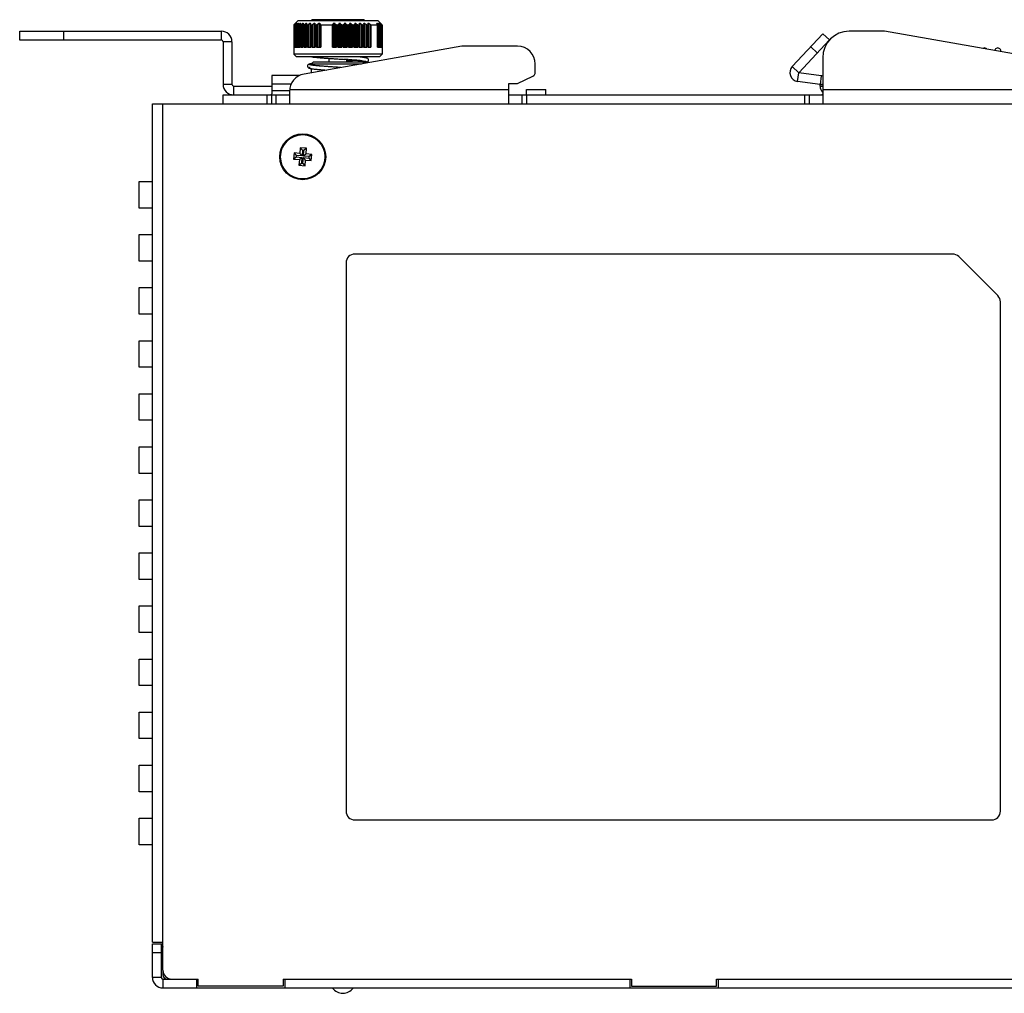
# Model space of a CAD drawing. Extents: x 879 to 1770, y -20 to 610.
# Tile 5 of 16: x 1185 to 1297, y 318 to 428. Entities that reach past the tile are written whole.
import ezdxf

# ---------------------------------------------------------------- set-up
doc = ezdxf.new("R2010")
doc.units = 0
doc.header["$LTSCALE"] = 2
doc.header["$MEASUREMENT"] = 0
for name, color, linetype in [('1X1_LED_DXF_CONTINUOUS_100', 7, 'CONTINUOUS'), ('3105460500_DXF_CONTINUOU97', 7, 'CONTINUOUS'), ('3991141100_CDXF_CONTINUO86', 7, 'CONTINUOUS'), ('3991141200_BDXF_CONTINUO89', 7, 'CONTINUOUS'), ('3991161200_PDXF_CONTINUO87', 7, 'CONTINUOUS'), ('46-111-501-1DXF_CONTINUO95', 7, 'CONTINUOUS'), ('BACK_PLATE_2DXF_CONTINUO96', 7, 'CONTINUOUS'), ('SNAP_2_DXF_CONTINUOUS_LINE', 7, 'CONTINUOUS'), ('SNAP_DXF_CONTINUOUS_LINE', 7, 'CONTINUOUS'), ('SPRING_DXF_CONTINUOUS_LINE', 7, 'CONTINUOUS')]:
    doc.layers.add(name, color=color, linetype=linetype)

msp = doc.modelspace()

# ---------------------------------------------------------------- linework, layer by layer
at = {"layer": '1X1_LED_DXF_CONTINUOUS_100', "color": 7, "linetype": 'Continuous'}
msp.add_arc((1221.944, 319.805), 1.45, 216.03742, 323.96258, dxfattribs=at)
at = {"layer": '3105460500_DXF_CONTINUOU97', "color": 7, "linetype": 'Continuous'}
for p, q in [((1216.436, 413.386), (1216.378, 412.688)), ((1216.436, 413.386), (1216.681, 413.097)), ((1217.084, 413.332), (1216.436, 413.386)), ((1216.681, 413.097), (1216.667, 412.933)), ((1217.329, 413.043), (1216.681, 413.097)), ((1217.137, 413.98), (1217.084, 413.332)), ((1217.084, 413.332), (1217.329, 413.043)), ((1217.137, 413.98), (1217.382, 413.691)), ((1217.835, 413.922), (1217.137, 413.98)), ((1217.382, 413.691), (1217.329, 413.043)), ((1217.546, 413.677), (1217.382, 413.691)), ((1217.492, 413.03), (1217.546, 413.677)), ((1217.781, 413.275), (1217.492, 413.03)), ((1217.835, 413.922), (1217.546, 413.677)), ((1217.781, 413.275), (1217.835, 413.922)), ((1218.429, 413.221), (1217.781, 413.275)), ((1218.429, 413.221), (1218.14, 412.976)), ((1218.371, 412.523), (1218.429, 413.221)), ((1216.378, 412.688), (1216.667, 412.933)), ((1216.378, 412.688), (1217.026, 412.635)), ((1216.667, 412.933), (1217.315, 412.88)), ((1217.026, 412.635), (1216.972, 411.987)), ((1216.972, 411.987), (1217.261, 412.232)), ((1216.972, 411.987), (1217.67, 411.929)), ((1217.026, 412.635), (1217.315, 412.88)), ((1217.315, 412.88), (1217.261, 412.232)), ((1217.261, 412.232), (1217.425, 412.218)), ((1217.425, 412.218), (1217.479, 412.866)), ((1217.67, 411.929), (1217.425, 412.218)), ((1217.723, 412.577), (1217.479, 412.866)), ((1217.479, 412.866), (1218.126, 412.812)), ((1218.14, 412.976), (1217.492, 413.03)), ((1217.67, 411.929), (1217.723, 412.577)), ((1217.723, 412.577), (1218.371, 412.523)), ((1218.126, 412.812), (1218.14, 412.976)), ((1218.371, 412.523), (1218.126, 412.812))]:
    msp.add_line(p, q, dxfattribs=at)
msp.add_circle((1217.404, 412.955), 2.5, dxfattribs=at)
at = {"layer": '3991141100_CDXF_CONTINUO86', "color": 3, "linetype": 'Continuous'}
for p, q in [((1200.404, 324.155), (1200.404, 418.955)), ((1200.404, 418.955), (1317.204, 418.955)), ((1201.604, 320.955), (1201.604, 418.955)), ((1198.904, 407.155), (1198.904, 410.155)), ((1198.904, 410.155), (1200.404, 410.155)), ((1200.404, 407.155), (1198.904, 407.155)), ((1198.904, 401.155), (1198.904, 404.155)), ((1198.904, 404.155), (1200.404, 404.155)), ((1290.889, 401.955), (1223.304, 401.955)), ((1200.404, 401.155), (1198.904, 401.155)), ((1222.304, 400.955), (1222.304, 338.955)), ((1291.596, 401.662), (1296.011, 397.248)), ((1198.904, 395.155), (1198.904, 398.155)), ((1198.904, 398.155), (1200.404, 398.155)), ((1296.304, 338.955), (1296.304, 396.54)), ((1200.404, 395.155), (1198.904, 395.155)), ((1198.904, 389.155), (1198.904, 392.155)), ((1198.904, 392.155), (1200.404, 392.155)), ((1200.404, 389.155), (1198.904, 389.155)), ((1198.904, 383.155), (1198.904, 386.155)), ((1198.904, 386.155), (1200.404, 386.155)), ((1200.404, 383.155), (1198.904, 383.155)), ((1198.904, 377.155), (1198.904, 380.155)), ((1198.904, 380.155), (1200.404, 380.155)), ((1200.404, 377.155), (1198.904, 377.155)), ((1198.904, 371.155), (1198.904, 374.155)), ((1198.904, 374.155), (1200.404, 374.155)), ((1200.404, 371.155), (1198.904, 371.155)), ((1198.904, 365.155), (1198.904, 368.155)), ((1198.904, 368.155), (1200.404, 368.155)), ((1200.404, 365.155), (1198.904, 365.155)), ((1198.904, 359.155), (1198.904, 362.155)), ((1198.904, 362.155), (1200.404, 362.155)), ((1200.404, 359.155), (1198.904, 359.155)), ((1198.904, 353.155), (1198.904, 356.155)), ((1198.904, 356.155), (1200.404, 356.155)), ((1200.404, 353.155), (1198.904, 353.155)), ((1198.904, 347.155), (1198.904, 350.155)), ((1198.904, 350.155), (1200.404, 350.155)), ((1200.404, 347.155), (1198.904, 347.155)), ((1198.904, 341.155), (1198.904, 344.155)), ((1198.904, 344.155), (1200.404, 344.155)), ((1200.404, 341.155), (1198.904, 341.155)), ((1198.904, 335.155), (1198.904, 338.155)), ((1198.904, 338.155), (1200.404, 338.155)), ((1223.304, 337.955), (1295.304, 337.955)), ((1200.404, 335.155), (1198.904, 335.155)), ((1200.404, 324.155), (1201.604, 324.155)), ((1202.604, 319.955), (1205.604, 319.955)), ((1205.604, 319.155), (1205.604, 319.955)), ((1215.204, 319.955), (1215.204, 319.155)), ((1215.204, 319.955), (1254.604, 319.955)), ((1254.604, 319.955), (1254.604, 319.155)), ((1264.204, 319.155), (1264.204, 319.955)), ((1264.204, 319.955), (1303.604, 319.955)), ((1215.204, 319.155), (1205.604, 319.155)), ((1254.604, 319.155), (1264.204, 319.155))]:
    msp.add_line(p, q, dxfattribs=at)
msp.add_circle((1217.404, 412.955), 2.6, dxfattribs=at)
for centre, start, end in [((1223.304, 400.955), 90, 180), ((1290.889, 400.955), 45, 90), ((1295.304, 396.54), 0, 45), ((1223.304, 338.955), 180, 270), ((1295.304, 338.955), 270, 0), ((1202.604, 320.955), 180, 270)]:
    msp.add_arc(centre, 1, start, end, dxfattribs=at)
at = {"layer": '3991141200_BDXF_CONTINUO89', "color": 3, "linetype": 'Continuous'}
msp.add_line((1201.604, 320.955), (1201.604, 320.455), dxfattribs=at)
msp.add_arc((1202.104, 320.455), 0.5, 180, 270, dxfattribs=at)
at = {"layer": '3991161200_PDXF_CONTINUO87', "color": 7, "linetype": 'Continuous'}
for p, q in [((1200.404, 320.155), (1200.404, 323.955)), ((1200.404, 323.955), (1201.404, 323.955)), ((1200.404, 322.955), (1201.404, 322.955)), ((1201.404, 323.95), (1201.443, 323.95)), ((1201.432, 323.942), (1201.478, 323.955)), ((1201.478, 323.955), (1201.604, 323.641)), ((1201.404, 320.155), (1200.404, 320.155)), ((1201.604, 319.955), (1201.604, 318.955)), ((1205.404, 319.955), (1205.404, 318.955)), ((1215.404, 319.955), (1215.404, 318.955)), ((1254.404, 319.955), (1254.404, 318.955)), ((1264.404, 319.955), (1264.404, 318.955)), ((1201.604, 318.955), (1317.204, 318.955))]:
    msp.add_line(p, q, dxfattribs=at)
at = {"layer": '3991161200_PDXF_CONTINUO87', "color": 3, "linetype": 'Continuous'}
for p, q in [((1201.404, 323.955), (1201.404, 320.155)), ((1201.418, 323.926), (1201.604, 323.539)), ((1201.604, 319.955), (1205.404, 319.955)), ((1215.404, 319.955), (1254.404, 319.955)), ((1264.404, 319.955), (1303.404, 319.955))]:
    msp.add_line(p, q, dxfattribs=at)
for centre, radius, start, end in [((1201.604, 322.755), 0.2, 98.21321, 180), ((1201.404, 324.14), 1.2, 278.21321, 279.60264), ((1201.604, 320.155), 0.2, 180, 270)]:
    msp.add_arc(centre, radius, start, end, dxfattribs=at)
at = {"layer": '3991161200_PDXF_CONTINUO87', "color": 7, "linetype": 'Continuous'}
for centre, radius, start, end in [((1201.404, 324.14), 0.2, 291.84356, 305.66326), ((1201.604, 320.155), 1.2, 180, 270)]:
    msp.add_arc(centre, radius, start, end, dxfattribs=at)
at = {"layer": '46-111-501-1DXF_CONTINUO95', "color": 6, "linetype": 'Continuous'}
for p, q in [((1216.904, 428.355), (1216.404, 427.855)), ((1216.404, 427.855), (1216.404, 424.555)), ((1216.404, 427.855), (1216.47, 427.855)), ((1216.47, 425.355), (1216.47, 427.855)), ((1216.565, 427.928), (1216.6, 427.96)), ((1216.565, 425.355), (1216.565, 427.928)), ((1216.594, 427.855), (1216.59, 427.86)), ((1216.59, 425.355), (1216.59, 427.855)), ((1216.594, 427.855), (1216.594, 425.355)), ((1216.594, 427.855), (1216.638, 427.855)), ((1216.638, 425.355), (1216.638, 427.855)), ((1216.705, 428.055), (1216.705, 428.016)), ((1216.705, 428.055), (1216.736, 428.055)), ((1216.736, 425.355), (1216.736, 427.926)), ((1216.794, 425.355), (1216.794, 427.855)), ((1216.803, 427.855), (1216.803, 425.355)), ((1216.803, 427.855), (1216.865, 427.855)), ((1216.865, 425.355), (1216.865, 427.855)), ((1216.884, 428.055), (1216.884, 428.013)), ((1216.884, 428.055), (1216.913, 428.055)), ((1216.904, 428.355), (1225.904, 428.355)), ((1216.971, 425.355), (1216.971, 427.926)), ((1217.069, 425.355), (1217.069, 427.874)), ((1217.085, 427.855), (1217.085, 425.355)), ((1217.085, 427.855), (1217.164, 427.855)), ((1217.122, 428.055), (1217.122, 427.987)), ((1217.122, 428.055), (1217.161, 428.055)), ((1217.164, 425.355), (1217.164, 427.855)), ((1217.275, 425.355), (1217.275, 427.926)), ((1217.409, 425.355), (1217.409, 427.886)), ((1217.428, 428.055), (1217.428, 427.945)), ((1217.428, 428.055), (1217.476, 428.055)), ((1217.435, 427.855), (1217.435, 425.355)), ((1217.435, 427.855), (1217.53, 427.855)), ((1217.53, 425.355), (1217.53, 427.855)), ((1217.645, 425.355), (1217.645, 427.926)), ((1217.796, 428.055), (1217.796, 425.355)), ((1217.796, 428.055), (1217.853, 428.055)), ((1217.81, 427.897), (1217.815, 427.926)), ((1217.81, 425.355), (1217.81, 427.897)), ((1217.815, 427.897), (1217.815, 425.355)), ((1217.847, 427.855), (1217.847, 425.355)), ((1217.847, 427.855), (1217.957, 427.855)), ((1217.957, 425.355), (1217.957, 427.855)), ((1218.075, 425.355), (1218.075, 427.926)), ((1218.222, 428.055), (1218.222, 425.355)), ((1218.222, 428.055), (1218.286, 428.055)), ((1218.265, 427.91), (1218.266, 427.926)), ((1218.265, 425.355), (1218.265, 427.911)), ((1218.286, 428.055), (1218.266, 427.926)), ((1218.266, 427.911), (1218.266, 425.355)), ((1218.316, 427.855), (1218.316, 425.355)), ((1218.316, 427.855), (1218.438, 427.855)), ((1218.438, 425.355), (1218.438, 427.855)), ((1224.303, 428.455), (1218.504, 428.455)), ((1218.556, 425.355), (1218.556, 427.926)), ((1218.697, 428.055), (1218.697, 425.355)), ((1218.697, 428.055), (1218.768, 428.055)), ((1218.768, 428.055), (1218.767, 427.926)), ((1218.767, 427.926), (1218.767, 425.355)), ((1218.833, 427.855), (1218.833, 425.355)), ((1218.833, 427.855), (1218.966, 427.855)), ((1218.966, 425.355), (1218.966, 427.855)), ((1219.083, 425.355), (1219.083, 427.926)), ((1219.215, 428.055), (1219.215, 425.355)), ((1219.215, 428.055), (1219.343, 428.055)), ((1219.343, 425.355), (1219.343, 428.055)), ((1219.343, 428.055), (1219.362, 427.928)), ((1219.362, 427.928), (1219.362, 425.355)), ((1219.444, 427.855), (1219.444, 425.355)), ((1219.444, 427.855), (1220.759, 427.855)), ((1220.759, 425.355), (1220.759, 427.855)), ((1220.791, 425.355), (1220.791, 427.928)), ((1220.884, 428.055), (1220.884, 425.355)), ((1220.884, 428.055), (1221.027, 428.055)), ((1221.027, 425.355), (1221.027, 428.055)), ((1221.099, 427.926), (1221.099, 425.355)), ((1221.217, 427.855), (1221.217, 425.355)), ((1221.217, 427.855), (1221.37, 427.855)), ((1221.37, 425.355), (1221.37, 427.855)), ((1221.465, 425.355), (1221.465, 427.926)), ((1221.544, 428.055), (1221.544, 425.355)), ((1221.544, 428.055), (1221.629, 428.055)), ((1221.629, 425.355), (1221.629, 428.055)), ((1221.718, 427.926), (1221.718, 425.355)), ((1221.818, 427.855), (1221.818, 425.355)), ((1221.818, 427.855), (1221.971, 427.855)), ((1221.971, 425.355), (1221.971, 427.855)), ((1222.082, 425.355), (1222.082, 427.926)), ((1222.144, 428.055), (1222.144, 425.355)), ((1222.144, 428.055), (1222.228, 428.055)), ((1222.228, 425.355), (1222.228, 428.055)), ((1222.332, 427.926), (1222.332, 425.355)), ((1222.439, 427.855), (1222.439, 425.355)), ((1222.439, 427.855), (1222.589, 427.855)), ((1222.589, 425.355), (1222.589, 427.855)), ((1222.688, 425.355), (1222.688, 427.926)), ((1222.733, 428.055), (1222.733, 425.355)), ((1222.733, 428.055), (1222.815, 428.055)), ((1222.815, 425.355), (1222.815, 428.055)), ((1222.932, 427.926), (1222.932, 425.355)), ((1223.044, 427.855), (1223.044, 425.355)), ((1223.044, 427.855), (1223.188, 427.855)), ((1223.188, 425.355), (1223.188, 427.855)), ((1223.274, 425.355), (1223.274, 427.926)), ((1223.3, 428.055), (1223.3, 425.355)), ((1223.3, 428.055), (1223.378, 428.055)), ((1223.378, 425.355), (1223.378, 428.055)), ((1223.507, 427.926), (1223.507, 425.355)), ((1223.623, 427.855), (1223.623, 425.355)), ((1223.623, 427.855), (1223.76, 427.855)), ((1223.76, 425.355), (1223.76, 427.855)), ((1223.831, 427.926), (1223.838, 428.055)), ((1223.831, 425.355), (1223.831, 427.926)), ((1223.838, 428.055), (1223.838, 425.355)), ((1223.838, 428.055), (1223.911, 428.055)), ((1223.911, 425.355), (1223.911, 428.055)), ((1224.049, 427.926), (1224.049, 425.355)), ((1224.167, 427.855), (1224.167, 425.355)), ((1224.167, 427.855), (1224.294, 427.855)), ((1224.294, 425.355), (1224.294, 427.855)), ((1224.337, 428.055), (1224.404, 428.055)), ((1224.35, 427.926), (1224.337, 428.055)), ((1224.35, 427.921), (1224.35, 427.926)), ((1224.35, 427.916), (1224.35, 427.921)), ((1224.35, 425.355), (1224.35, 427.917)), ((1224.404, 425.355), (1224.404, 428.055)), ((1224.549, 427.926), (1224.549, 425.355)), ((1224.668, 427.855), (1224.668, 425.355)), ((1224.668, 427.855), (1224.782, 427.855)), ((1224.782, 425.355), (1224.782, 427.855)), ((1224.79, 428.055), (1224.89, 428.055)), ((1224.825, 427.906), (1224.825, 427.902)), ((1224.825, 425.355), (1224.825, 427.902)), ((1224.89, 425.355), (1224.89, 428.055)), ((1224.89, 428.055), (1224.899, 428.047)), ((1225.037, 427.928), (1225.037, 425.355)), ((1225.106, 427.855), (1225.106, 425.355)), ((1225.106, 427.855), (1225.876, 427.855)), ((1225.781, 428.055), (1225.838, 428.055)), ((1225.838, 427.967), (1225.838, 428.055)), ((1225.876, 425.355), (1225.876, 427.855)), ((1225.888, 427.872), (1225.888, 427.87)), ((1225.888, 425.355), (1225.888, 427.87)), ((1225.904, 428.355), (1226.202, 428.056)), ((1225.988, 427.926), (1225.988, 425.355)), ((1226.01, 428.055), (1226.033, 428.055)), ((1226.033, 428.025), (1226.033, 428.055)), ((1226.089, 427.855), (1226.089, 425.355)), ((1226.089, 427.855), (1226.14, 427.855)), ((1226.14, 427.961), (1226.178, 427.926)), ((1226.14, 425.355), (1226.14, 427.855)), ((1226.143, 428.055), (1226.156, 428.055)), ((1226.145, 427.864), (1226.145, 427.862)), ((1226.145, 425.355), (1226.145, 427.855)), ((1226.156, 428.04), (1226.156, 428.055)), ((1226.178, 427.926), (1226.178, 425.355)), ((1226.271, 427.855), (1226.271, 425.355)), ((1226.271, 427.855), (1226.303, 427.855)), ((1226.273, 427.945), (1226.294, 427.926)), ((1226.304, 427.949), (1226.292, 427.961)), ((1226.294, 427.926), (1226.294, 427.879)), ((1226.298, 427.872), (1226.3, 427.869)), ((1226.303, 427.955), (1226.303, 427.949)), ((1226.303, 425.355), (1226.303, 427.855)), ((1226.326, 427.926), (1226.304, 427.949)), ((1226.305, 427.859), (1226.305, 427.857)), ((1226.305, 425.355), (1226.305, 427.855)), ((1226.376, 427.855), (1226.376, 425.355)), ((1226.376, 427.855), (1226.39, 427.855)), ((1226.39, 427.855), (1226.39, 427.855)), ((1226.39, 425.355), (1226.39, 427.855)), ((1226.39, 427.855), (1226.39, 427.855)), ((1216.47, 425.355), (1216.594, 425.355)), ((1216.638, 425.355), (1216.803, 425.355)), ((1216.865, 425.355), (1217.085, 425.355)), ((1217.164, 425.355), (1217.435, 425.355)), ((1217.53, 425.355), (1217.847, 425.355)), ((1217.957, 425.355), (1218.316, 425.355)), ((1218.438, 425.355), (1218.833, 425.355)), ((1218.966, 425.355), (1219.444, 425.355)), ((1220.759, 425.355), (1221.217, 425.355)), ((1221.37, 425.355), (1221.818, 425.355)), ((1221.971, 425.355), (1222.439, 425.355)), ((1222.589, 425.355), (1223.044, 425.355)), ((1223.188, 425.355), (1223.623, 425.355)), ((1223.76, 425.355), (1224.167, 425.355)), ((1224.294, 425.355), (1224.668, 425.355)), ((1224.782, 425.355), (1225.106, 425.355)), ((1225.876, 425.355), (1226.089, 425.355)), ((1226.14, 425.355), (1226.271, 425.355)), ((1226.303, 425.355), (1226.376, 425.355)), ((1226.39, 425.355), (1226.404, 425.355)), ((1226.404, 425.355), (1226.404, 424.555)), ((1226.404, 424.555), (1216.404, 424.555)), ((1216.704, 424.255), (1216.405, 424.553)), ((1226.104, 424.255), (1216.704, 424.255)), ((1226.104, 424.255), (1226.402, 424.553)), ((1218.604, 423.655), (1218.404, 423.455)), ((1218.404, 423.321), (1218.404, 423.455)), ((1218.404, 423.455), (1224.061, 423.455)), ((1218.445, 423.496), (1218.413, 423.491)), ((1224.204, 423.655), (1218.604, 423.655)), ((1220.404, 423.672), (1220.156, 423.655)), ((1220.404, 423.655), (1220.404, 424.078)), ((1221.349, 423.07), (1220.892, 423.1)), ((1220.97, 424.04), (1220.979, 424.039)), ((1220.979, 424.039), (1221.384, 424.012)), ((1221.384, 424.012), (1221.527, 424.003)), ((1221.527, 424.003), (1221.996, 423.972)), ((1221.864, 423.98), (1222.337, 423.948)), ((1221.996, 423.972), (1222.081, 423.966)), ((1222.337, 423.948), (1222.634, 423.928)), ((1222.404, 423.655), (1222.404, 423.944)), ((1222.54, 423.934), (1222.634, 423.928)), ((1222.634, 423.928), (1222.764, 423.918)), ((1222.764, 423.918), (1223.006, 423.9)), ((1223.006, 423.9), (1223.124, 423.891)), ((1223.316, 423.876), (1223.475, 423.863)), ((1223.758, 423.837), (1223.883, 423.824)), ((1224.204, 423.655), (1224.352, 423.506)), ((1218.404, 422.457), (1218.404, 422.915)), ((1221.734, 423.044), (1221.349, 423.07)), ((1221.41, 423.066), (1221.349, 423.07)), ((1221.734, 423.044), (1221.41, 423.066))]:
    msp.add_line(p, q, dxfattribs=at)
for points in [[(1218.441, 424.255), (1218.46, 424.252), (1218.547, 424.239), (1218.645, 424.227), (1218.753, 424.214), (1218.872, 424.201), (1219.003, 424.188), (1219.147, 424.175), (1219.303, 424.161), (1219.473, 424.147), (1219.657, 424.132), (1219.853, 424.117), (1220.061, 424.102), (1220.28, 424.086), (1220.509, 424.071), (1221.864, 423.98)], [(1224.288, 423.57), (1224.297, 423.572), (1224.377, 423.584), (1224.449, 423.595), (1224.511, 423.607), (1224.567, 423.619), (1224.616, 423.631), (1224.66, 423.645), (1224.701, 423.661), (1224.743, 423.684), (1224.787, 423.719), (1224.83, 423.778), (1224.853, 423.86), (1224.841, 423.947), (1224.802, 424.015), (1224.755, 424.058), (1224.709, 424.085), (1224.665, 424.103), (1224.617, 424.118), (1224.563, 424.132), (1224.501, 424.145), (1224.428, 424.158), (1224.346, 424.171), (1224.254, 424.184), (1224.151, 424.197), (1224.035, 424.21), (1223.908, 424.224), (1223.768, 424.238), (1223.614, 424.252), (1223.583, 424.255)], [(1218.413, 423.491), (1218.342, 423.479), (1218.279, 423.467), (1218.224, 423.454), (1218.175, 423.441), (1218.131, 423.426), (1218.089, 423.407), (1218.044, 423.379), (1217.998, 423.333), (1217.963, 423.265), (1217.955, 423.181), (1217.98, 423.099), (1218.024, 423.042), (1218.069, 423.008), (1218.111, 422.986), (1218.152, 422.971), (1218.196, 422.957), (1218.245, 422.945), (1218.301, 422.933), (1218.364, 422.922), (1218.435, 422.91), (1218.515, 422.898), (1218.605, 422.886), (1218.705, 422.874), (1218.815, 422.862), (1218.936, 422.849), (1219.068, 422.837), (1219.211, 422.824), (1219.365, 422.81), (1219.531, 422.797), (1219.709, 422.783), (1219.899, 422.768), (1220.09, 422.754)], [(1218.739, 423.273), (1218.654, 423.283), (1218.578, 423.293), (1218.509, 423.303), (1218.45, 423.313), (1218.398, 423.322), (1218.354, 423.331), (1218.319, 423.339), (1218.293, 423.346), (1218.276, 423.351), (1218.272, 423.353)], [(1220.892, 423.1), (1220.47, 423.129), (1220.273, 423.142), (1220.087, 423.156), (1219.91, 423.169), (1219.743, 423.181), (1219.585, 423.194), (1219.436, 423.206), (1219.297, 423.218), (1219.168, 423.229), (1219.047, 423.24), (1218.935, 423.252), (1218.833, 423.262), (1218.739, 423.273)], [(1223.327, 423.875), (1223.105, 423.857), (1222.934, 423.844), (1222.753, 423.831), (1222.562, 423.817), (1222.404, 423.806)], [(1223.006, 423.9), (1223.144, 423.89), (1223.316, 423.876)], [(1223.475, 423.863), (1223.623, 423.85), (1223.758, 423.837)], [(1223.883, 423.824), (1223.996, 423.812), (1224.098, 423.801)], [(1224.098, 423.801), (1224.19, 423.789), (1224.271, 423.778), (1224.342, 423.767), (1224.403, 423.756), (1224.454, 423.746), (1224.493, 423.737), (1224.52, 423.73), (1224.529, 423.727)], [(1224.529, 423.727), (1224.534, 423.725), (1224.534, 423.725), (1224.523, 423.733)]]:
    msp.add_lwpolyline(points, dxfattribs=at)
for centre, radius, start, end in [((1241.503, 400.569), 37.019, 132.0587, 132.27614), ((1241.089, 408.08), 31.497, 140.64108, 140.94243), ((1240.71, 400.393), 36.508, 130.74005, 131.04776), ((1242.3, 410.155), 31.063, 144.81295, 145.10213), ((1241.027, 399.691), 37.094, 130.12441, 130.43109), ((1244.777, 412.069), 31.909, 149.93604, 150.202), ((1241.356, 399.501), 37.254, 129.96232, 130.26871), ((1249.835, 413.704), 35.398, 156.08428, 156.31136), ((1241.685, 399.834), 36.974, 130.24728, 130.55418), ((1261.353, 414.957), 45.429, 163.24284, 163.41183), ((1242.019, 400.67), 36.28, 130.99071, 131.2988), ((1218.504, 428.355), 0.1, 90, 180), ((1242.38, 401.956), 35.243, 132.22238, 132.532), ((1242.812, 403.612), 33.975, 133.9915, 134.3023), ((1246.928, 408.806), 32.385, 143.53188, 143.81052), ((1193.219, 412.175), 32.022, 29.46404, 29.72817), ((1247.925, 411.644), 31.068, 148.11529, 148.39365), ((1196.151, 410.274), 31.069, 34.62245, 34.91061), ((1252.144, 413.37), 33.401, 153.91792, 154.16282), ((1197.835, 408.205), 31.449, 38.83517, 39.13602), ((1260.839, 414.747), 40.363, 160.74978, 160.94267), ((1198.865, 406.1), 32.49, 42.206, 42.51234), ((1284.079, 415.691), 62.023, 168.50145, 168.62243), ((1199.539, 404.089), 33.804, 44.84305, 45.15071), ((1200.019, 402.3), 35.13, 46.84187, 47.14881), ((1224.304, 428.355), 0.1, 0, 90), ((1224.244, 427.916), 0.106, 2.61573, 5.47003), ((1200.403, 400.845), 36.283, 48.27906, 48.58456), ((1173.208, 415.479), 53.093, 13.55839, 13.70093), ((1199.483, 398.52), 38.959, 49.01077, 49.27934), ((1198.547, 410.306), 32.507, 32.82643, 33.09296), ((1201.727, 399.769), 37.168, 49.25128, 49.55536), ((1201.619, 409.115), 30.881, 37.52827, 37.82919), ((1202.221, 400.993), 36.047, 48.42862, 48.65428), ((1202.353, 407.025), 31.752, 41.16744, 41.47587), ((1202.366, 402.32), 35.046, 46.98672, 47.24951), ((1202.804, 405.184), 32.719, 44.12072, 44.34899), ((1202.979, 404.545), 33.045, 45.10461, 45.35079), ((1227.676, 429.394), 2.016, 226.7173, 228.10461), ((1216.571, 432.954), 9.645, 280.92249, 281.17924), ((1228.045, 313.088), 110.848, 93.9527, 94.07928), ((1211.71, 269.645), 154.669, 85.98502, 86.15541), ((1216.684, 340.197), 83.941, 85.68079, 85.93541), ((1219.753, 380.213), 43.808, 85.17382, 85.58619), ((1220.733, 391.918), 32.062, 84.88935, 85.16034), ((1221.141, 396.455), 27.507, 84.44928, 84.8928), ((1221.8, 403.185), 20.745, 83.9526, 84.46336), ((1222.949, 414.068), 9.801, 83.23412, 83.9328)]:
    msp.add_arc(centre, radius, start, end, dxfattribs=at)
for points, start_tangent, end_tangent in [([(1216.565, 427.928), (1216.529, 427.896), (1216.5, 427.873), (1216.48, 427.859), (1216.47, 427.855)], (-0.739096, -0.6736001), (-1, 0)), ([(1216.59, 427.86), (1216.59, 427.86), (1216.595, 427.875), (1216.609, 427.897), (1216.631, 427.926)], (-0.1567996, 0.9876304), (0.6301245, 0.7764941)), ([(1216.736, 427.926), (1216.696, 427.893), (1216.663, 427.869), (1216.638, 427.855)], (-0.7498051, -0.6616588), (-0.9055729, -0.4241906)), ([(1216.794, 427.866), (1216.795, 427.875), (1216.805, 427.897), (1216.823, 427.926)], (0.0032867, 0.9999946), (0.5721398, 0.8201561)), ([(1216.803, 427.855), (1216.795, 427.86), (1216.794, 427.866)], (-0.9854564, 0.1699282), (0.0032867, 0.9999946)), ([(1216.971, 427.926), (1216.93, 427.893), (1216.894, 427.869), (1216.865, 427.855)], (-0.7554334, -0.6552254), (-0.9308003, -0.3655281)), ([(1217.069, 427.874), (1217.073, 427.897), (1217.087, 427.926)], (-0.0185807, 0.9998274), (0.496968, 0.8677689)), ([(1217.085, 427.855), (1217.073, 427.86), (1217.069, 427.874)], (-0.9918421, 0.1274727), (-0.0185807, 0.9998274)), ([(1217.275, 427.926), (1217.234, 427.893), (1217.196, 427.869), (1217.164, 427.855)], (-0.7558644, -0.6547282), (-0.9459888, -0.3241995)), ([(1217.409, 427.885), (1217.41, 427.897), (1217.42, 427.926)], (0.0010653, 0.9999994), (0.4017887, 0.9157324)), ([(1217.435, 427.855), (1217.419, 427.86), (1217.41, 427.875), (1217.409, 427.885)], (-0.9946623, 0.1031842), (0.0010653, 0.9999994)), ([(1217.645, 427.926), (1217.604, 427.893), (1217.564, 427.869), (1217.53, 427.855)], (-0.7511266, -0.6601582), (-0.95561, -0.2946346)), ([(1217.847, 427.855), (1217.827, 427.86), (1217.814, 427.875), (1217.81, 427.897)], (-0.9961388, 0.0877925), (0.0001755, 1)), ([(1218.075, 427.926), (1218.033, 427.893), (1217.993, 427.869), (1217.957, 427.855)], (-0.7409061, -0.6716086), (-0.9618879, -0.2734442)), ([(1218.316, 427.855), (1218.293, 427.86), (1218.275, 427.875), (1218.266, 427.897), (1218.265, 427.91)], (-0.996997, 0.0774402), (-0.0016125, 0.9999987)), ([(1218.556, 427.926), (1218.516, 427.893), (1218.476, 427.869), (1218.438, 427.855)], (-0.7245204, -0.6892534), (-0.9660028, -0.2585315)), ([(1218.833, 427.855), (1218.807, 427.86), (1218.786, 427.875), (1218.772, 427.897), (1218.767, 427.926)], (-0.9975293, 0.0702522), (-0.0001028, 1)), ([(1219.083, 427.926), (1219.045, 427.893), (1219.005, 427.869), (1218.966, 427.855)], (-0.7008649, -0.713294), (-0.9686086, -0.2485907)), ([(1219.444, 427.855), (1219.415, 427.861), (1219.39, 427.875), (1219.371, 427.897), (1219.362, 427.928)], (-0.9979388, 0.0641724), (-0.141182, 0.9899837)), ([(1220.791, 427.928), (1220.784, 427.902), (1220.773, 427.877), (1220.759, 427.855)], (-0.1669888, -0.9859588), (-0.5981331, -0.8013968)), ([(1221.217, 427.855), (1221.183, 427.86), (1221.151, 427.875), (1221.122, 427.897), (1221.099, 427.926)], (-0.9982954, 0.0583628), (-0.4919015, 0.8706509)), ([(1221.465, 427.926), (1221.439, 427.893), (1221.407, 427.869), (1221.37, 427.855)], (-0.4936293, -0.8696724), (-0.9688311, -0.2477222)), ([(1221.818, 427.855), (1221.781, 427.869), (1221.746, 427.893), (1221.718, 427.926)], (-0.9697657, 0.2440379), (-0.5406875, 0.8412235)), ([(1222.082, 427.926), (1222.062, 427.897), (1222.035, 427.875), (1222.003, 427.86), (1221.971, 427.855)], (-0.4358611, -0.900014), (-0.9982602, -0.0589633)), ([(1222.439, 427.855), (1222.401, 427.869), (1222.364, 427.893), (1222.332, 427.926)], (-0.9705218, 0.2410135), (-0.6041253, 0.7968894)), ([(1222.688, 427.926), (1222.672, 427.897), (1222.649, 427.875), (1222.62, 427.86), (1222.589, 427.855)], (-0.326553, -0.9451789), (-0.9981525, -0.0607581)), ([(1223.044, 427.855), (1223.005, 427.869), (1222.966, 427.893), (1222.932, 427.926)], (-0.9703742, 0.2416069), (-0.6526982, 0.757618)), ([(1223.274, 427.926), (1223.263, 427.897), (1223.244, 427.875), (1223.218, 427.86), (1223.188, 427.855)], (-0.1972993, -0.9803433), (-0.9979693, -0.0636974)), ([(1223.623, 427.855), (1223.584, 427.869), (1223.544, 427.893), (1223.507, 427.926)], (-0.9693051, 0.245861), (-0.6892581, 0.7245159)), ([(1223.831, 427.926), (1223.825, 427.897), (1223.809, 427.875), (1223.786, 427.86), (1223.76, 427.855)], (-0.0537656, -0.9985536), (-0.9976814, -0.0680579)), ([(1224.167, 427.855), (1224.129, 427.869), (1224.088, 427.893), (1224.049, 427.926)], (-0.967181, 0.2540884), (-0.7161752, 0.6979206)), ([(1224.294, 427.855), (1224.307, 427.857), (1224.319, 427.861), (1224.329, 427.867), (1224.338, 427.876), (1224.345, 427.888), (1224.349, 427.903), (1224.35, 427.916)], (0.9972353, 0.0743092), (0.0008755, 0.9999996)), ([(1224.668, 427.855), (1224.631, 427.869), (1224.59, 427.893), (1224.549, 427.926)], (-0.963717, 0.2669261), (-0.7352581, 0.6777872)), ([(1224.825, 427.902), (1224.82, 427.879), (1224.805, 427.862), (1224.782, 427.855)], (0.0017975, -0.9999984), (-0.9965281, -0.0832576)), ([(1224.822, 427.926), (1224.823, 427.919), (1224.824, 427.913), (1224.825, 427.906)], (0.2344661, -0.9721243), (0.050911, -0.9987032)), ([(1225.106, 427.855), (1225.082, 427.877), (1225.059, 427.901), (1225.037, 427.928)], (-0.757127, 0.6532677), (-0.6091511, 0.7930542)), ([(1225.864, 427.928), (1225.877, 427.906), (1225.885, 427.887), (1225.888, 427.872)], (0.5421399, -0.8402882), (0.0809726, -0.9967163)), ([(1225.883, 427.857), (1225.876, 427.855)], (-0.7937727, -0.6082146), (-0.9895174, -0.1444138)), ([(1225.888, 427.87), (1225.887, 427.863), (1225.883, 427.857)], (0.0058747, -0.9999827), (-0.7937727, -0.6082146)), ([(1226.089, 427.855), (1226.062, 427.869), (1226.028, 427.893), (1225.988, 427.926)], (-0.9171236, 0.3986029), (-0.7526508, 0.6584199)), ([(1226.109, 427.926), (1226.128, 427.899), (1226.14, 427.879), (1226.145, 427.864)], (0.6091997, -0.7930169), (0.108998, -0.994042)), ([(1226.143, 427.856), (1226.14, 427.855)], (-0.7320194, -0.6812838), (-0.9766804, -0.2146985)), ([(1226.145, 427.862), (1226.145, 427.859), (1226.143, 427.856)], (0.0048896, -0.999988), (-0.7320194, -0.6812838)), ([(1226.271, 427.855), (1226.248, 427.869), (1226.217, 427.893), (1226.178, 427.926)], (-0.881616, 0.4719674), (-0.7437068, 0.6685059)), ([(1226.256, 427.926), (1226.282, 427.895), (1226.298, 427.872)], (0.6583065, -0.75275), (0.5532205, -0.8330349)), ([(1226.3, 427.869), (1226.305, 427.859)], (0.5251344, -0.8510193), (0.1628136, -0.9866569)), ([(1226.305, 427.857), (1226.305, 427.857), (1226.304, 427.855), (1226.303, 427.855)], (-0.0020572, -0.9999979), (-0.925108, -0.379704)), ([(1226.382, 427.865), (1226.374, 427.875), (1226.362, 427.888), (1226.346, 427.905), (1226.326, 427.926)], (-0.636027, 0.7716668), (-0.6951733, 0.7188422)), ([(1226.376, 427.855), (1226.357, 427.869), (1226.33, 427.893)], (-0.8148318, 0.5796975), (-0.7451515, 0.6668952)), ([(1226.389, 427.855), (1226.387, 427.859), (1226.382, 427.865)], (-0.3247108, 0.9458134), (-0.636027, 0.7716668)), ([(1218.453, 424.255), (1218.72, 424.219), (1219.064, 424.183), (1219.473, 424.147), (1219.937, 424.111), (1220.441, 424.075), (1220.97, 424.04)], (0.9798991, -0.199494), (0.9977959, -0.0663575)), ([(1218.27, 423.346), (1218.219, 423.359), (1218.156, 423.395), (1218.181, 423.431), (1218.297, 423.466), (1218.399, 423.483)], (-0.9699833, 0.2431716), (0.9821168, 0.1882729)), ([(1218.721, 423.274), (1218.607, 423.288), (1218.371, 423.324), (1218.27, 423.346)], (-0.9932335, 0.1161344), (-0.9699833, 0.2431716)), ([(1221.349, 423.07), (1221.3, 423.073), (1220.759, 423.109), (1220.236, 423.145), (1219.747, 423.181), (1219.305, 423.217), (1218.921, 423.252), (1218.721, 423.274)], (-0.9978364, 0.0657459), (-0.9932335, 0.1161344)), ([(1222.404, 423.806), (1222.688, 423.826), (1223.172, 423.862), (1223.324, 423.874)], (0.9976122, 0.0690645), (0.996722, 0.0809028)), ([(1224.104, 423.801), (1224.213, 423.787), (1224.447, 423.751), (1224.531, 423.734)], (0.9929846, -0.1182441), (0.9694931, -0.2451187)), ([(1224.531, 423.734), (1224.594, 423.715), (1224.653, 423.679), (1224.619, 423.643), (1224.493, 423.607), (1224.286, 423.572)], (0.9694931, -0.2451187), (-0.9861524, -0.1658415)), ([(1218.268, 423.063), (1218.183, 423.031), (1218.155, 422.995), (1218.218, 422.959), (1218.37, 422.923), (1218.607, 422.887), (1218.924, 422.851), (1219.311, 422.815), (1219.756, 422.779), (1220.091, 422.754)], (-0.9900165, -0.1409516), (0.9974165, -0.0718358))]:
    msp.add_spline(points, degree=3, dxfattribs=dict(at, start_tangent=start_tangent, end_tangent=end_tangent))
at = {"layer": 'BACK_PLATE_2DXF_CONTINUO96', "color": 7, "linetype": 'Continuous'}
for p, q in [((1283.204, 427.155), (1279.204, 427.155)), ((1301.49, 423.93), (1283.204, 427.155)), ((1235.404, 425.455), (1217.556, 422.308)), ((1241.704, 425.455), (1235.404, 425.455)), ((1243.704, 422.506), (1243.704, 423.455)), ((1276.204, 424.155), (1276.204, 418.955)), ((1241.704, 421.255), (1243.415, 422.053)), ((1240.704, 418.955), (1240.704, 421.255)), ((1240.704, 421.255), (1241.704, 421.255)), ((1208.404, 418.955), (1208.404, 419.955)), ((1213.404, 418.955), (1213.404, 419.955)), ((1213.904, 418.955), (1213.904, 419.955)), ((1214.404, 418.955), (1214.404, 419.955)), ((1215.904, 420.338), (1215.904, 418.955)), ((1215.915, 420.555), (1240.704, 420.555)), ((1242.204, 419.955), (1242.204, 418.955)), ((1242.704, 419.955), (1242.704, 418.955)), ((1274.204, 418.955), (1274.204, 419.955)), ((1274.704, 418.955), (1274.704, 419.955)), ((1276.204, 420.555), (1301.904, 420.555)), ((1213.404, 418.955), (1213.904, 418.955)), ((1242.704, 418.955), (1274.204, 418.955))]:
    msp.add_line(p, q, dxfattribs=at)
at = {"layer": 'BACK_PLATE_2DXF_CONTINUO96', "color": 3, "linetype": 'Continuous'}
for p, q in [((1213.904, 422.157), (1213.904, 420.075)), ((1217.075, 422.157), (1213.904, 422.157)), ((1216.096, 421.165), (1213.904, 421.165)), ((1208.404, 419.955), (1215.904, 419.955)), ((1213.904, 420.45), (1215.915, 420.45)), ((1240.704, 419.955), (1276.204, 419.955)), ((1242.704, 419.955), (1242.704, 420.555)), ((1242.704, 420.555), (1244.904, 420.555)), ((1244.904, 419.955), (1244.904, 420.555))]:
    msp.add_line(p, q, dxfattribs=at)
at = {"layer": 'BACK_PLATE_2DXF_CONTINUO96', "color": 7, "linetype": 'Continuous'}
for centre, radius, start, end in [((1279.204, 424.155), 3, 90, 180), ((1241.704, 423.455), 2, 0, 90), ((1217.904, 420.338), 2, 100, 180), ((1243.204, 422.506), 0.5, 295, 0)]:
    msp.add_arc(centre, radius, start, end, dxfattribs=at)
at = {"layer": 'BACK_PLATE_2DXF_CONTINUO96', "color": 3, "linetype": 'Continuous'}
for points, start_tangent, end_tangent in [([(1213.736, 419.96), (1213.829, 419.98), (1213.885, 420.019)], (0.9950338, 0.0995374), (0.5971338, 0.8021416)), ([(1213.885, 420.019), (1213.904, 420.075)], (0.5971338, 0.8021416), (0, 1)), ([(1276.036, 419.96), (1276.129, 419.98), (1276.185, 420.019)], (0.9950335, 0.0995409), (0.5971211, 0.8021511))]:
    msp.add_spline(points, degree=3, dxfattribs=dict(at, start_tangent=start_tangent, end_tangent=end_tangent))
at = {"layer": 'SNAP_2_DXF_CONTINUOUS_LINE', "color": 7, "linetype": 'Continuous'}
for p, q in [((1185.404, 426.155), (1185.404, 427.155)), ((1190.404, 426.155), (1190.404, 427.155)), ((1208.204, 427.155), (1208.204, 426.155)), ((1208.204, 426.155), (1185.404, 426.155)), ((1208.404, 425.955), (1208.404, 421.155)), ((1209.404, 425.955), (1208.404, 425.955)), ((1208.404, 421.155), (1209.404, 421.155)), ((1209.604, 419.955), (1209.604, 420.955))]:
    msp.add_line(p, q, dxfattribs=at)
at = {"layer": 'SNAP_2_DXF_CONTINUOUS_LINE', "color": 3, "linetype": 'Continuous'}
for p, q in [((1185.404, 427.155), (1208.204, 427.155)), ((1209.404, 425.955), (1209.404, 421.155)), ((1209.604, 420.955), (1213.904, 420.955))]:
    msp.add_line(p, q, dxfattribs=at)
for centre, radius, start, end in [((1208.204, 425.955), 1.2, 0, 90), ((1209.604, 421.155), 0.2, 180, 270)]:
    msp.add_arc(centre, radius, start, end, dxfattribs=at)
at = {"layer": 'SNAP_2_DXF_CONTINUOUS_LINE', "color": 7, "linetype": 'Continuous'}
for centre, radius, start, end in [((1208.204, 425.955), 0.2, 0, 90), ((1209.604, 421.155), 1.2, 180, 270)]:
    msp.add_arc(centre, radius, start, end, dxfattribs=at)
at = {"layer": 'SNAP_DXF_CONTINUOUS_LINE', "color": 7, "linetype": 'Continuous'}
for p, q in [((1272.767, 423.145), (1276.231, 426.86)), ((1276.962, 426.178), (1276.231, 426.86)), ((1275.598, 424.715), (1274.867, 425.397)), ((1272.767, 423.145), (1273.499, 422.463)), ((1273.359, 421.473), (1273.499, 422.463)), ((1276.043, 422.105), (1275.904, 421.115)), ((1275.904, 421.115), (1273.359, 421.473)), ((1275.904, 420.955), (1275.904, 421.115)), ((1276.204, 421.115), (1275.904, 421.115)), ((1275.904, 420.975), (1276.204, 420.975)), ((1275.904, 420.955), (1276.204, 420.955))]:
    msp.add_line(p, q, dxfattribs=at)
at = {"layer": 'SNAP_DXF_CONTINUOUS_LINE', "color": 3, "linetype": 'Continuous'}
for p in [(1276.962, 426.178), (1276.043, 422.105)]:
    msp.add_line(p, (1273.499, 422.463), dxfattribs=at)
at = {"layer": 'SNAP_DXF_CONTINUOUS_LINE', "color": 7, "linetype": 'Continuous'}
for centre, start, end in [((1273.499, 422.463), 137, 262), ((1276.904, 420.955), 180, 225)]:
    msp.add_arc(centre, 1, start, end, dxfattribs=at)
at = {"layer": 'SNAP_DXF_CONTINUOUS_LINE', "color": 3, "linetype": 'Continuous'}
msp.add_arc((1275.904, 421.115), 1, 72.40969, 82, dxfattribs=at)
at = {"layer": 'SPRING_DXF_CONTINUOUS_LINE', "color": 7, "linetype": 'Continuous'}
for points in [[(1294.508, 425.255), (1294.43, 425.245), (1294.335, 425.205), (1294.322, 425.194)], [(1294.777, 425.114), (1294.752, 425.147), (1294.677, 425.207), (1294.576, 425.247), (1294.508, 425.255)], [(1296.008, 425.255), (1295.937, 425.247), (1295.838, 425.207), (1295.765, 425.148), (1295.716, 425.085), (1295.681, 425.021), (1295.656, 424.959)], [(1296.398, 424.828), (1296.388, 424.867), (1296.364, 424.945), (1296.336, 425.017), (1296.3, 425.084), (1296.25, 425.149), (1296.175, 425.208), (1296.077, 425.247), (1296.008, 425.255)]]:
    msp.add_lwpolyline(points, dxfattribs=at)

doc.saveas('drawing.dxf')
